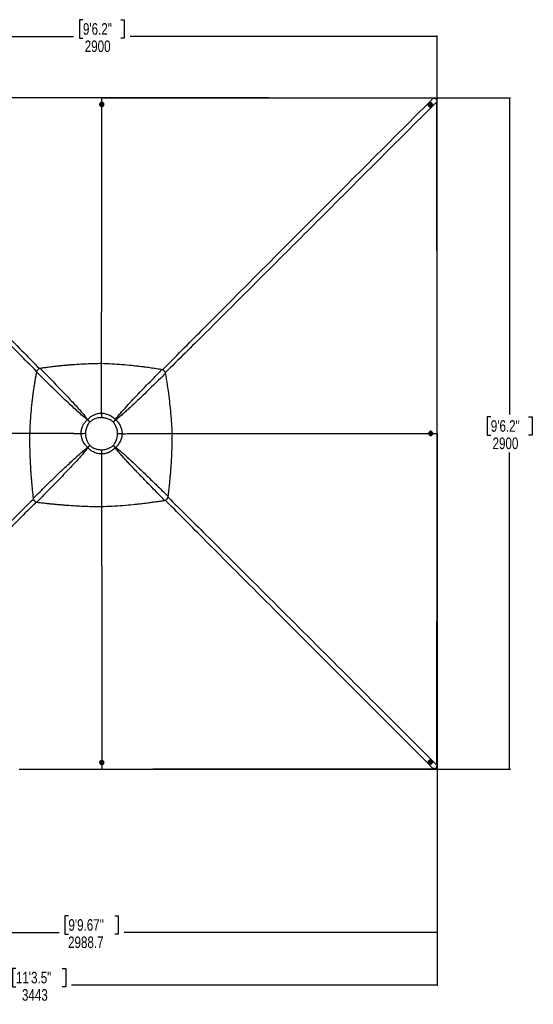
# Model space of a CAD drawing. Header units: millimetres. Extents: x 36407 to 443956, y 20230 to 409263.
# Tile 49 of 79: x 149903 to 260934, y 196572 to 409263. Entities that reach past the tile are written whole.
import ezdxf

# ---------------------------------------------------------------- set-up
doc = ezdxf.new("R2010")
doc.units = ezdxf.units.MM
doc.header["$LTSCALE"] = 50
doc.layers.add('COMPONENT_GEOMETRY', color=7, linetype='Continuous')
doc.styles.add('SLDTEXTSTYLE0', font='TXT', dxfattribs={"width": 0.75})
doc.dimstyles.new('SLDDIMSTYLE0', dxfattribs={"dimtxt": 2500, "dimasz": 165.1, "dimexe": 0, "dimexo": 0.0625, "dimgap": 625, "dimtad": 0, "dimtih": 1, "dimtoh": 1, "dimdec": 0, "dimrnd": 1e-09, "dimzin": 12, "dimdsep": 46, "dimtxsty": 'SLDTEXTSTYLE0', "dimsah": 1, "dimcen": 0.09, "dimadec": 0, "dimazin": 3, "dimtfac": 1, "dimtdec": 0, "dimtofl": 0, "dimtmove": 0, "dimatfit": 3, "dimfxl": 1, "dimfrac": 2, "dimtolj": 1, "dimtzin": 12, "dimarcsym": 0})
doc.dimstyles.new('SLDDIMSTYLE2', dxfattribs={"dimtxt": 2500, "dimasz": 165.1, "dimexe": 0, "dimexo": 0.0625, "dimgap": 625, "dimtad": 0, "dimtih": 1, "dimtoh": 1, "dimdec": 1, "dimrnd": 1e-09, "dimzin": 12, "dimdsep": 46, "dimtxsty": 'SLDTEXTSTYLE0', "dimsah": 1, "dimcen": 0.09, "dimadec": 0, "dimazin": 3, "dimtfac": 1, "dimtdec": 1, "dimtofl": 0, "dimtmove": 0, "dimatfit": 3, "dimfxl": 1, "dimfrac": 2, "dimtolj": 1, "dimtzin": 12, "dimarcsym": 0})

# ---------------------------------------------------------------- blocks, each defined once
blk = doc.blocks.new('_D')
at = {"layer": 'COMPONENT_GEOMETRY', "color": 7}
for p, q in [((167723, 392392), (255979, 392392)), ((255820, 392392), (255820, 324000)), ((251742, 323492), (250980, 323492)), ((250980, 323492), (250980, 319523)), ((259898, 323492), (260660, 323492)), ((260660, 323492), (260660, 319523)), ((250980, 319523), (251742, 319523)), ((260660, 319523), (259898, 319523)), ((255820, 247390), (255820, 315783)), ((167723, 247390), (255979, 247390))]:
    blk.add_line(p, q, dxfattribs=at)
for points in [[(255820, 392392), (255795, 392227), (255846, 392227)], [(255820, 247390), (255845, 247555), (255795, 247555)]]:
    blk.add_solid(points, dxfattribs=at)
at = {"layer": 'COMPONENT_GEOMETRY', "color": 7, "char_height": 2500, "attachment_point": 1, "style": 'SLDTEXTSTYLE0'}
for s, insert in [('9\'6.2"', (251742, 322746)), ('2900', (252126, 319005))]:
    blk.add_mtext(s, dxfattribs=dict(at, insert=insert))
blk = doc.blocks.new('_D_1')
at = {"layer": 'COMPONENT_GEOMETRY', "color": 7}
for p, q in [((163581, 409263), (162820, 409263)), ((162820, 409263), (162820, 405294)), ((171738, 409263), (172499, 409263)), ((172499, 409263), (172499, 405294)), ((95158, 319955), (95158, 405821)), ((95158, 405662), (161551, 405662)), ((162820, 405294), (163581, 405294)), ((172499, 405294), (171738, 405294)), ((240160, 405662), (173768, 405662)), ((240160, 319955), (240160, 405821))]:
    blk.add_line(p, q, dxfattribs=at)
for points in [[(95158, 405662), (95323, 405637), (95323, 405687)], [(240160, 405662), (239995, 405688), (239995, 405637)]]:
    blk.add_solid(points, dxfattribs=at)
at = {"layer": 'COMPONENT_GEOMETRY', "color": 7, "char_height": 2500, "attachment_point": 1, "style": 'SLDTEXTSTYLE0'}
for s, insert in [('9\'6.2"', (163581, 408517)), ('2900', (163965, 404776))]:
    blk.add_mtext(s, dxfattribs=dict(at, insert=insert))
blk = doc.blocks.new('_D_2')
at = {"layer": 'COMPONENT_GEOMETRY', "color": 7}
for p, q in [((240160, 319828), (240160, 200580)), ((68025, 220334), (68025, 200580)), ((149091, 204340), (148329, 204340)), ((148329, 204340), (148329, 200371)), ((159094, 204340), (159856, 204340)), ((159856, 204340), (159856, 200371)), ((68025, 200739), (147060, 200739)), ((148329, 200371), (149091, 200371)), ((159856, 200371), (159094, 200371)), ((240160, 200739), (161125, 200739))]:
    blk.add_line(p, q, dxfattribs=at)
for points in [[(68025, 200739), (68190, 200714), (68190, 200765)], [(240160, 200739), (239995, 200765), (239995, 200714)]]:
    blk.add_solid(points, dxfattribs=at)
at = {"layer": 'COMPONENT_GEOMETRY', "color": 7, "char_height": 2500, "attachment_point": 1, "style": 'SLDTEXTSTYLE0'}
for s, insert in [('11\'3.5"', (149091, 203594)), ('3443', (150398, 199853))]:
    blk.add_mtext(s, dxfattribs=dict(at, insert=insert))
blk = doc.blocks.new('_D_4')
at = {"layer": 'COMPONENT_GEOMETRY', "color": 7}
for p, q in [((240160, 319828), (240160, 211950)), ((90725, 238643), (90725, 211950)), ((160441, 215709), (159679, 215709)), ((159679, 215709), (159679, 211740)), ((170444, 215709), (171206, 215709)), ((171206, 215709), (171206, 211740)), ((90725, 212109), (158410, 212109)), ((159679, 211740), (160441, 211740)), ((171206, 211740), (170444, 211740)), ((240160, 212109), (172475, 212109))]:
    blk.add_line(p, q, dxfattribs=at)
for points in [[(90725, 212109), (90890, 212083), (90890, 212134)], [(240160, 212109), (239995, 212134), (239995, 212083)]]:
    blk.add_solid(points, dxfattribs=at)
at = {"layer": 'COMPONENT_GEOMETRY', "color": 7, "char_height": 2500, "attachment_point": 1, "style": 'SLDTEXTSTYLE0'}
for s, insert in [('9\'9.67"', (160441, 214963)), ('2988.7', (160363, 211223))]:
    blk.add_mtext(s, dxfattribs=dict(at, insert=insert))

msp = doc.modelspace()

# ---------------------------------------------------------------- linework, layer by layer
at = {"color": 7, "linetype": 'Continuous', "lineweight": 25}
for p, q in [((167658.97, 391402.95), (167659.67, 392392.2)), ((167659.46, 392392.2), (167659.67, 392392.2)), ((239310.07, 392308.26), (239542.67, 392305.14)), ((240073.21, 391774.57), (240076.34, 391542.12)), ((167188.56, 390976.38), (167188.66, 390943.74)), ((167421.03, 390984.55), (167421.06, 390977.12)), ((167572.07, 391038.11), (167621.38, 391103.67)), ((167609.08, 390966.05), (167572.07, 391038.11)), ((167581.42, 391019.91), (167596.82, 391040.4)), ((167596.82, 391040.4), (167621.48, 391073.18)), ((167695.39, 390959.56), (167609.08, 390966.05)), ((167621.38, 391103.67), (167707.69, 391097.17)), ((167621.48, 391073.18), (167621.38, 391103.67)), ((167621.48, 391073.18), (167664.63, 391069.93)), ((167664.63, 391069.93), (167707.79, 391066.68)), ((167744.7, 391025.12), (167695.39, 390959.56)), ((167707.69, 391097.17), (167744.7, 391025.12)), ((167707.79, 391066.68), (167707.69, 391097.17)), ((167707.79, 391066.68), (167726.29, 391030.66)), ((167726.29, 391030.66), (167735.45, 391012.82)), ((167896.06, 390978.62), (167896.03, 390986.05)), ((168128.66, 390946.72), (168128.56, 390979.36)), ((238329.1, 391225.69), (238311.16, 391207.75)), ((238497.4, 391065.18), (238493.5, 391061.29)), ((238606.59, 390908.18), (238633.37, 390987.34)), ((238662.84, 390842.35), (238606.59, 390908.18)), ((238628.57, 390973.16), (238658.89, 390978.03)), ((238633.37, 390987.34), (238716.4, 391000.7)), ((238658.89, 390978.03), (238700.42, 390984.72)), ((238745.87, 390855.71), (238662.84, 390842.35)), ((238700.42, 390984.72), (238716.4, 391000.7)), ((238700.42, 390984.72), (238728.54, 390951.81)), ((238716.4, 391000.7), (238772.67, 390934.9)), ((238728.54, 390951.81), (238756.67, 390918.9)), ((238743.28, 390879.32), (238734.69, 390853.92)), ((238756.67, 390918.9), (238743.28, 390879.32)), ((238772.67, 390934.9), (238745.87, 390855.71)), ((238756.67, 390918.9), (238772.67, 390934.9)), ((238829.38, 390725.41), (238833.27, 390729.3)), ((238975.84, 390543.07), (238993.78, 390561.01)), ((167612.5, 324262.03), (167612.51, 324262.4)), ((164602, 322880.48), (164571.45, 322849.69)), ((165079.13, 322357.85), (165082.11, 322360.77)), ((170131.69, 322358.05), (170140.09, 322349.77)), ((170690.48, 322829.55), (170603.77, 322916.33)), ((152041.86, 319849.3), (152041.49, 319850.06)), ((152041.63, 319849.17), (152041.86, 319849.3)), ((163211.81, 319834.8), (163211.7, 319834.79)), ((172029.1, 319836.24), (172029.18, 319836.23)), ((182902.39, 319849.04), (182902.64, 319849.19)), ((238711.83, 319420.57), (238744.47, 319420.47)), ((238747.45, 320360.46), (238714.81, 320360.57)), ((238727.65, 319853.21), (238734.14, 319939.53)), ((238793.2, 319803.98), (238727.65, 319853.21)), ((238734.14, 319939.53), (238806.2, 319976.61)), ((238745.21, 319652.97), (238752.64, 319652.94)), ((238754.14, 320127.94), (238746.71, 320127.96)), ((238798.75, 319822.62), (238780.73, 319813.35)), ((238788.19, 319967.35), (238808.49, 319952.1)), ((238865.26, 319841.06), (238793.2, 319803.98)), ((238834.77, 319841.16), (238798.75, 319822.62)), ((238806.2, 319976.61), (238871.75, 319927.38)), ((238808.49, 319952.1), (238841.27, 319927.48)), ((238838.02, 319884.32), (238834.77, 319841.16)), ((238834.77, 319841.16), (238865.26, 319841.06)), ((238841.27, 319927.48), (238838.02, 319884.32)), ((238841.27, 319927.48), (238871.75, 319927.38)), ((238871.75, 319927.38), (238865.26, 319841.06)), ((239171.04, 319890.89), (240160.49, 319891.58)), ((240160.49, 319891.36), (240160.49, 319891.58)), ((170147.24, 317308.57), (170138.06, 317299.36)), ((167614.07, 315444.8), (167614.07, 315445.17)), ((170583.36, 316771.12), (170679.6, 316866.18)), ((238610.59, 248887.78), (238676.39, 248944.04)), ((238623.94, 248804.8), (238610.59, 248887.78)), ((238676.39, 248944.04), (238755.56, 248917.32)), ((238752.93, 248850.53), (238720.02, 248822.39)), ((238741.41, 248922.1), (238746.26, 248892.02)), ((238746.26, 248892.02), (238752.93, 248850.53)), ((238752.93, 248850.53), (238768.92, 248834.34)), ((238755.56, 248917.32), (238768.92, 248834.34)), ((238834.44, 249052.53), (238830.55, 249056.47)), ((238995.97, 249219.85), (238978.04, 249238.02)), ((167188.79, 248836.92), (167188.69, 248804.67)), ((167421.19, 248803.94), (167421.16, 248796.46)), ((167572.2, 248755.6), (167621.43, 248821.08)), ((167609.28, 248683.62), (167572.2, 248755.6)), ((167590.84, 248750.29), (167581.63, 248768.15)), ((167609.38, 248714.3), (167590.84, 248750.29)), ((167609.38, 248714.3), (167609.28, 248683.62)), ((167695.6, 248677.14), (167609.28, 248683.62)), ((167652.54, 248711.06), (167609.38, 248714.3)), ((167621.43, 248821.08), (167707.75, 248814.59)), ((167695.7, 248707.82), (167652.54, 248711.06)), ((167658.92, 248378.6), (167659.55, 247389.99)), ((167744.83, 248742.62), (167695.6, 248677.14)), ((167695.7, 248707.82), (167695.6, 248677.14)), ((167720.32, 248740.55), (167695.7, 248707.82)), ((167707.75, 248814.59), (167744.83, 248742.62)), ((167735.49, 248760.75), (167720.32, 248740.55)), ((167896.16, 248794.97), (167896.19, 248802.44)), ((168128.68, 248801.71), (168128.79, 248834.56)), ((238309.23, 248577.48), (238327.16, 248559.33)), ((238492.58, 248722.71), (238496.48, 248718.76)), ((238647.53, 248807.62), (238622.11, 248816.2)), ((238703.11, 248778.08), (238623.94, 248804.8)), ((238687.12, 248794.26), (238647.53, 248807.62)), ((238720.02, 248822.39), (238687.12, 248794.26)), ((238687.12, 248794.26), (238703.11, 248778.08)), ((238768.92, 248834.34), (238703.11, 248778.08)), ((239543.19, 247479.16), (239312.36, 247476.05)), ((240077.02, 248241.05), (240073.93, 248009.87))]:
    msp.add_line(p, q, dxfattribs=at)
at = {"color": 7, "linetype": 'Continuous', "lineweight": 25, "flags": 128}
for points in [[(168111.91, 391092.2), (168079.01, 391171.41), (168029.96, 391243.17), (167966.63, 391304.73), (167891.47, 391353.75), (167807.34, 391388.3), (167717.51, 391407.1), (167625.41, 391409.39), (167534.58, 391395.1), (167448.51, 391364.78), (167370.53, 391319.59), (167303.61, 391261.27), (167250.33, 391192.06), (167212.73, 391114.61), (167192.27, 391031.91), (167189.72, 390947.13), (167205.21, 390863.54), (167238.1, 390784.34), (167287.15, 390712.57), (167350.49, 390651.01), (167425.65, 390602), (167509.77, 390567.44), (167599.6, 390548.65), (167691.7, 390546.35), (167782.53, 390560.64), (167868.6, 390590.96), (167946.58, 390636.15), (168013.51, 390694.47), (168066.79, 390763.68), (168104.38, 390841.13), (168124.84, 390923.83), (168127.38, 391008.6), (168111.91, 391092.2)], [(239310.07, 392308.26), (237284.14, 392310.54), (235182.92, 392312.91), (233081.7, 392315.28), (230980.48, 392317.66), (228879.26, 392320.03), (226778.05, 392322.43), (224676.83, 392324.82), (222575.61, 392327.21), (220474.39, 392329.62), (218373.18, 392332.02), (216271.96, 392334.44), (214170.75, 392336.86), (209968.3, 392341.72), (207867.09, 392344.16), (205765.87, 392346.61), (203664.66, 392349.06), (203139.35, 392349.67), (201629.1, 392351.44), (200118.85, 392353.21), (198608.6, 392354.98), (195588.11, 392358.55), (194077.85, 392360.34), (191057.35, 392363.92), (189547.11, 392365.72), (186526.61, 392369.32), (185016.36, 392371.13), (181995.86, 392374.76), (178975.37, 392378.41), (167659.67, 392392.2)], [(239059.56, 390645.64), (239096.88, 390726.03), (239117.46, 390812.84), (239120.52, 390902.74), (239105.93, 390992.29), (239074.26, 391078.03), (239026.73, 391156.68), (238965.16, 391225.2), (238891.92, 391280.98), (238809.83, 391321.87), (238722.03, 391346.28), (238631.89, 391353.27), (238542.89, 391342.6), (238458.47, 391314.68), (238381.82, 391270.54), (238315.93, 391211.92), (238263.32, 391141.06), (238226, 391060.67), (238205.42, 390973.86), (238202.36, 390883.95), (238216.95, 390794.41), (238248.62, 390708.66), (238296.15, 390630.01), (238357.72, 390561.49), (238430.96, 390505.72), (238513.05, 390464.83), (238600.87, 390440.44), (238690.99, 390433.43), (238779.99, 390444.1), (238864.41, 390472.02), (238941.06, 390516.15), (239006.95, 390574.78), (239059.56, 390645.64)], [(240160.49, 319891.58), (240159.84, 320416.89), (240157.26, 322518.09), (240154.68, 324619.29), (240152.11, 326720.5), (240147, 330922.92), (240144.45, 333024.13), (240141.91, 335125.33), (240139.38, 337226.54), (240136.85, 339327.74), (240134.34, 341428.95), (240131.82, 343530.16), (240129.32, 345631.37), (240126.83, 347732.57), (240124.35, 349833.78), (240121.87, 351934.99), (240119.4, 354036.2), (240116.93, 356137.41), (240114.47, 358238.62), (240112.02, 360339.83), (240109.58, 362441.03), (240107.13, 364542.24), (240104.7, 366643.45), (240099.87, 370845.87), (240097.45, 372947.08), (240095.04, 375048.29), (240092.65, 377149.5), (240090.25, 379250.71), (240087.86, 381351.91), (240085.48, 383453.13), (240083.09, 385554.33), (240080.72, 387655.55), (240078.52, 389598.83), (240076.34, 391542.12)], [(167188.67, 390942.18), (167189.83, 390912.93), (167205.31, 390829.34), (167238.21, 390750.14), (167287.26, 390678.37), (167350.59, 390616.81), (167425.76, 390567.8), (167509.88, 390533.24), (167599.71, 390514.45), (167691.81, 390512.15), (167782.64, 390526.44), (167868.7, 390556.76), (167946.69, 390601.95), (168013.62, 390660.27), (168066.9, 390729.49), (168104.49, 390806.93), (168124.95, 390889.63), (168128.67, 390945.16)], [(167678.01, 391203.17), (167613.43, 391199.9), (167552.19, 391180.72), (167498.84, 391147.03), (167457.34, 391101.36), (167430.75, 391047.07), (167421.06, 390988.2), (167428.98, 390929.11), (167453.93, 390874.21), (167494.05, 390827.53), (167546.37, 390792.55), (167607.01, 390771.87), (167671.47, 390767.02), (167734.97, 390778.35), (167792.8, 390805.04), (167840.68, 390845.09), (167875.04, 390895.54), (167893.35, 390952.65), (167894.25, 391012.19), (167877.65, 391069.72), (167844.82, 391121), (167798.16, 391162.2), (167741.15, 391190.29), (167678.01, 391203.17)], [(167668.12, 391140.55), (167622.09, 391135.67), (167581.58, 391114.94), (167552.77, 391081.53), (167540.04, 391040.52), (167545.32, 390998.15), (167567.82, 390960.88), (167604.1, 390934.38), (167648.65, 390922.67), (167694.68, 390927.55), (167735.18, 390948.28), (167764, 390981.69), (167776.73, 391022.7), (167771.45, 391065.07), (167748.96, 391102.35), (167712.68, 391128.85), (167668.12, 391140.55)], [(167619.46, 334966.46), (167635.12, 357303.84), (167658.17, 390252), (167658.35, 390515.66)], [(238839.21, 391043.75), (238791.13, 391087), (238733.73, 391116.19), (238671.25, 391129.13), (238608.34, 391124.88), (238549.66, 391103.75), (238499.55, 391067.31), (238461.73, 391018.24), (238439.02, 390960.2), (238433.08, 390897.48), (238444.38, 390834.76), (238472.06, 390776.67), (238514.09, 390727.53), (238567.32, 390690.96), (238627.82, 390669.7), (238691.11, 390665.32), (238752.48, 390678.13), (238807.38, 390707.18), (238851.77, 390750.36), (238882.32, 390804.41), (238896.77, 390865.35), (238894.06, 390928.65), (238874.39, 390989.62), (238839.21, 391043.75)], [(238776.57, 390994.79), (238740.43, 391023.75), (238696.55, 391037.14), (238651.63, 391032.94), (238612.48, 391011.77), (238585.08, 390976.86), (238573.6, 390933.54), (238579.78, 390888.39), (238602.69, 390848.28), (238638.83, 390819.33), (238682.69, 390805.92), (238727.63, 390810.13), (238766.76, 390831.29), (238794.16, 390866.2), (238805.64, 390909.51), (238799.46, 390954.67), (238776.57, 390994.79)], [(165079.13, 322357.85), (165014.61, 322420.12), (164950.2, 322482.35), (164886.01, 322544.44), (164822.11, 322606.3), (164758.62, 322667.85), (164695.62, 322728.99), (164633.19, 322789.63), (164571.45, 322849.69)], [(164602, 322880.48), (164660.39, 322817.03), (164719.42, 322752.96), (164779, 322688.36), (164839.04, 322623.33), (164899.47, 322557.96), (164960.18, 322492.35), (165021.09, 322426.58), (165082.11, 322360.77)], [(170131.69, 322358.05), (170191.59, 322428.83), (170251.42, 322499.53), (170311.09, 322570.07), (170370.51, 322640.32), (170429.57, 322710.18), (170488.2, 322779.54), (170546.3, 322848.29), (170603.77, 322916.33)], [(170690.48, 322829.55), (170623.48, 322771.06), (170555.75, 322711.96), (170487.4, 322652.33), (170418.54, 322592.29), (170349.27, 322531.92), (170279.71, 322471.32), (170209.94, 322410.57), (170140.09, 322349.77)], [(182902.51, 319851.41), (183703.27, 319851.97), (205074.22, 319866.88), (238023.08, 319890.07), (238287.2, 319890.26)], [(238860.29, 319437.24), (238939.5, 319470.23), (239011.26, 319519.36), (239072.83, 319582.76), (239121.84, 319657.99), (239156.4, 319742.15), (239175.18, 319832), (239177.49, 319924.11), (239163.2, 320014.92), (239132.87, 320100.94), (239087.68, 320178.89), (239029.36, 320245.74), (238960.14, 320298.94), (238882.7, 320336.45), (238800, 320356.82), (238715.23, 320359.26), (238631.63, 320343.69), (238552.43, 320310.7), (238480.67, 320261.57), (238419.1, 320198.16), (238370.09, 320122.94), (238335.52, 320038.78), (238316.74, 319948.93), (238314.44, 319856.82), (238328.73, 319766.01), (238359.05, 319679.98), (238404.24, 319602.04), (238462.56, 319535.19), (238531.78, 319481.99), (238609.22, 319444.48), (238691.92, 319424.11), (238776.7, 319421.67), (238860.29, 319437.24)], [(238971.27, 319871.21), (238967.99, 319935.8), (238948.81, 319997.01), (238915.12, 320050.32), (238869.45, 320091.78), (238815.16, 320118.3), (238756.29, 320127.93), (238697.21, 320119.93), (238642.3, 320094.93), (238595.62, 320054.75), (238560.64, 320002.39), (238539.96, 319941.72), (238535.11, 319877.26), (238546.45, 319813.77), (238573.13, 319755.96), (238613.19, 319708.13), (238663.64, 319673.83), (238720.74, 319655.59), (238780.27, 319654.76), (238837.81, 319671.42), (238889.09, 319704.32), (238930.29, 319751.01), (238958.38, 319808.06), (238971.27, 319871.21)], [(238908.64, 319880.68), (238903.76, 319926.71), (238883.04, 319967.19), (238849.63, 319995.97), (238808.61, 320008.66), (238766.24, 320003.32), (238728.97, 319980.79), (238702.46, 319944.47), (238690.76, 319899.91), (238695.65, 319853.89), (238716.37, 319813.4), (238749.79, 319784.63), (238790.8, 319771.94), (238833.16, 319777.27), (238870.44, 319799.8), (238896.94, 319836.12), (238908.64, 319880.68)], [(240077.02, 248241.05), (240077.61, 248766.34), (240079.97, 250867.51), (240082.33, 252968.68), (240084.69, 255069.85), (240087.05, 257171.02), (240089.43, 259272.19), (240091.81, 261373.36), (240094.19, 263474.53), (240096.58, 265575.7), (240098.97, 267676.87), (240101.37, 269778.04), (240103.77, 271879.21), (240106.18, 273980.38), (240108.6, 276081.55), (240111.02, 278182.72), (240113.45, 280283.89), (240115.88, 282385.05), (240120.77, 286587.4), (240123.22, 288688.56), (240125.68, 290789.73), (240128.15, 292890.9), (240130.63, 294992.07), (240133.11, 297093.24), (240135.6, 299194.4), (240138.1, 301295.57), (240140.6, 303396.74), (240143.1, 305497.9), (240145.62, 307599.07), (240148.15, 309700.24), (240150.68, 311801.41), (240153.21, 313902.57), (240155.76, 316003.73), (240160.49, 319891.36)], [(164572.08, 316860.11), (164632.29, 316914.34), (164693.08, 316969.11), (164754.37, 317024.36), (164816.08, 317080), (164878.14, 317135.98), (164940.46, 317192.21), (165002.96, 317248.63), (165065.55, 317305.16)], [(165071.91, 317298.95), (165016.83, 317234.98), (164961.83, 317171.12), (164907, 317107.47), (164852.4, 317044.11), (164798.11, 316981.11), (164744.19, 316918.57), (164690.72, 316856.56), (164637.75, 316795.16)], [(170583.36, 316771.12), (170528.99, 316835.38), (170474.09, 316900.33), (170418.75, 316965.87), (170363.03, 317031.92), (170307.03, 317098.39), (170250.81, 317165.18), (170194.46, 317232.2), (170138.06, 317299.36)], [(170147.24, 317308.57), (170214.69, 317252.3), (170282.08, 317196.15), (170349.29, 317140.2), (170416.24, 317084.53), (170482.85, 317029.22), (170549.01, 316974.34), (170614.62, 316919.97), (170679.6, 316866.18)], [(167623.36, 304092.51), (167625.99, 299953.1), (167637.16, 282430.06), (167650.79, 261085.58), (167658.35, 249261.68)], [(167205.46, 248688.99), (167238.45, 248609.87), (167287.59, 248538.19), (167350.98, 248476.7), (167426.21, 248427.74), (167510.37, 248393.22), (167600.23, 248374.45), (167692.33, 248372.16), (167783.14, 248386.43), (167869.17, 248416.72), (167947.1, 248461.86), (168013.96, 248520.12), (168067.16, 248589.25), (168104.67, 248666.61), (168125.03, 248749.21), (168127.48, 248833.89), (168111.91, 248917.39), (168078.92, 248996.5), (168029.78, 249068.18), (167966.39, 249129.68), (167891.16, 249178.63), (167807, 249213.16), (167717.15, 249231.92), (167625.04, 249234.21), (167534.23, 249219.94), (167448.2, 249189.66), (167370.27, 249144.52), (167303.41, 249086.26), (167250.21, 249017.13), (167212.7, 248939.77), (167192.34, 248857.16), (167189.89, 248772.49), (167205.46, 248688.99)], [(167639.43, 248578.08), (167704.01, 248581.35), (167765.23, 248600.52), (167818.54, 248634.17), (167859.99, 248679.79), (167886.52, 248734.01), (167896.14, 248792.82), (167888.15, 248851.83), (167863.14, 248906.68), (167822.97, 248953.3), (167770.61, 248988.24), (167709.94, 249008.9), (167645.48, 249013.74), (167581.99, 249002.42), (167524.19, 248975.76), (167476.36, 248935.76), (167442.05, 248885.36), (167423.8, 248828.32), (167422.98, 248768.86), (167439.63, 248711.39), (167472.53, 248660.17), (167519.24, 248619.02), (167576.28, 248590.95), (167639.43, 248578.08)], [(167648.9, 248640.29), (167694.93, 248645.17), (167735.41, 248665.87), (167764.19, 248699.25), (167776.88, 248740.21), (167771.54, 248782.53), (167749, 248819.76), (167712.7, 248846.23), (167668.13, 248857.93), (167622.1, 248853.04), (167581.62, 248832.34), (167552.84, 248798.97), (167540.15, 248758), (167545.49, 248715.68), (167568.02, 248678.46), (167604.34, 248651.98), (167648.9, 248640.29)], [(238413.85, 248491.56), (238494.23, 248454.31), (238581.06, 248433.8), (238670.96, 248430.79), (238760.51, 248445.42), (238846.25, 248477.12), (238924.9, 248524.67), (238993.43, 248586.24), (239049.2, 248659.48), (239090.08, 248741.55), (239114.49, 248829.31), (239121.49, 248919.39), (239110.83, 249008.33), (239082.89, 249092.7), (239038.76, 249169.27), (238980.15, 249235.08), (238909.28, 249287.62), (238828.9, 249324.87), (238742.08, 249345.39), (238652.18, 249348.39), (238562.63, 249333.77), (238476.89, 249302.07), (238398.24, 249254.52), (238329.71, 249192.95), (238273.94, 249119.72), (238233.06, 249037.64), (238208.65, 248949.88), (238201.64, 248859.79), (238212.31, 248770.86), (238240.25, 248686.48), (238284.38, 248609.92), (238343, 248544.1), (238413.85, 248491.56)], [(238811.97, 248711.95), (238855.23, 248760.03), (238884.41, 248817.42), (238897.36, 248879.86), (238893.1, 248942.74), (238871.97, 249001.38), (238835.51, 249051.44), (238786.46, 249089.21), (238728.42, 249111.87), (238665.71, 249117.76), (238602.98, 249106.44), (238544.89, 249078.74), (238495.74, 249036.72), (238459.19, 248983.49), (238437.92, 248923.01), (238433.53, 248859.76), (238446.35, 248798.43), (238475.41, 248743.57), (238518.57, 248699.25), (238572.63, 248668.74), (238633.56, 248654.33), (238696.87, 248657.07), (238757.85, 248676.77), (238811.97, 248711.95)], [(238763.01, 248774.22), (238791.97, 248810.35), (238805.35, 248854.2), (238801.15, 248899.1), (238779.99, 248938.21), (238745.08, 248965.56), (238701.77, 248977.02), (238656.6, 248970.82), (238616.49, 248947.9), (238587.54, 248911.77), (238574.15, 248867.91), (238578.34, 248823.01), (238599.51, 248783.91), (238634.42, 248756.54), (238677.74, 248745.09), (238722.89, 248751.3), (238763.01, 248774.22)], [(149800.74, 247399.68), (151942.36, 247398.54), (154083.99, 247397.4), (156225.61, 247396.25), (158367.23, 247395.1), (160508.86, 247393.93), (162650.48, 247392.76), (164792.11, 247391.58), (167658.87, 247390)], [(167659.55, 247389.99), (168184.84, 247390.65), (170286.02, 247393.28), (172387.21, 247395.91), (174488.39, 247398.52), (178690.75, 247403.73), (180791.93, 247406.33), (182893.11, 247408.92), (184994.3, 247411.5), (187095.48, 247414.08), (189196.67, 247416.64), (191297.85, 247419.2), (193399.03, 247421.76), (195500.21, 247424.3), (197601.39, 247426.85), (199702.58, 247429.38), (201803.76, 247431.9), (203904.95, 247434.43), (206006.13, 247436.94), (208107.32, 247439.45), (210208.5, 247441.96), (212309.69, 247444.45), (214410.86, 247446.94), (218613.24, 247451.9), (220714.42, 247454.38), (222815.61, 247456.85), (224916.79, 247459.31), (227017.97, 247461.77), (229119.16, 247464.22), (231220.34, 247466.67), (233321.53, 247469.11), (235422.72, 247471.56), (237367.53, 247473.81), (239312.36, 247476.05)]]:
    msp.add_lwpolyline(points, dxfattribs=at)
at = {"color": 8, "linetype": 'Continuous', "lineweight": 25, "flags": 128}
msp.add_lwpolyline([(152042.05, 319850.89), (145690.78, 319855.35), (129220.04, 319867.1), (108631.6, 319881.88), (97033.32, 319890.22)], dxfattribs=at)
at = {"color": 7, "linetype": 'Continuous', "lineweight": 25}
for centre, radius, start, end in [((167658.51, 390993.39), 238, 183.9189415, 356.4430325), ((167649.27, 391000.61), 65.83, 142.8129473, 168.6949674), ((167657.93, 390992.69), 77.53, 85.0437264, 142.0239642), ((167660.23, 390994.98), 75.08, 28.3707146, 86.6423119), ((167668.25, 391000.81), 65.27, 7.6329372, 27.2139952), ((238654.52, 390886.43), 470.26, 136.8996592, 313.1003408), ((238667.24, 390899.15), 237.64, 136.9796651, 313.0203349), ((238669.84, 390909.01), 69.88, 99.0157323, 129.9270257), ((238670.29, 390902.68), 76.21, 40.1404079, 98.5987558), ((238677.75, 390901.37), 69.14, 315.2015454, 341.3968582), ((238671.97, 390902.57), 75, 341.9417971, 41.0375577), ((238761.47, 319890.42), 238, 93.5553033, 266.0827228), ((238768.87, 319880.46), 65.1, 277.4513841, 297.3246324), ((238768.71, 319899.54), 65.92, 52.8777499, 78.437196), ((238762.97, 319888.74), 75.18, 298.4162595, 356.6251481), ((238760.86, 319891.03), 77.45, 355.0304808, 52.0494791), ((167658.64, 248787.46), 238.02, 3.6081555, 176.0308905), ((238654.73, 248896.51), 470.27, 46.5677642, 222.7187), ((238667.41, 248883.67), 237.64, 46.647208, 222.636694), ((238670.91, 248880.65), 76.2, 310.1315241, 8.5801283), ((238677.16, 248880.99), 69.97, 9.0639868, 39.5851998), ((167648.21, 248780.02), 64.61, 187.5705225, 207.3901504), ((167656.94, 248786.11), 75.18, 208.4544087, 266.6498141), ((167659.26, 248788.23), 77.46, 265.0217743, 322.0154805), ((167667.54, 248780.46), 66.16, 322.906861, 348.2052295), ((238669.63, 248873.28), 69.28, 225.2164535, 251.3991712), ((238670.74, 248879.01), 75.06, 251.9891712, 311.0403865)]:
    msp.add_arc(centre, radius, start, end, dxfattribs=at)
at = {"color": 8, "linetype": 'Continuous', "lineweight": 25}
for points, knots in [([(153572.43, 333299.76), (152261.83, 334596.74), (149584.9, 337245.85), (144388.58, 342417.33), (137978.45, 348808.15), (122846.59, 363924.58), (108627.54, 378150.37), (96907.12, 389879.27), (95267.38, 391520.22), (95244.43, 391543.19)], [0, 0, 0, 0, 0.067148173, 0.137152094, 0.266888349, 0.396624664, 0.915584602, 0.998818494, 1, 1, 1, 1]), ([(96010.21, 392308.65), (96033.15, 392285.67), (104217.81, 384084.96), (115930.39, 372348.48), (130130.69, 358105.91), (138687.41, 349517.37), (145072.8, 343095.52), (150242.74, 337886.85), (152893.68, 335200.9), (154191.13, 333886.32)], [0, 0, 0, 0, 0.001181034, 0.421495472, 0.603204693, 0.732904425, 0.862604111, 0.932754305, 1, 1, 1, 1]), ([(180783.62, 333619.08), (182184.22, 335035.92), (185040.94, 337925.74), (192807.91, 345737.22), (208998.49, 361973.96), (225632.19, 378621.05), (237374.91, 390371.88), (239287.11, 392285.29), (239310.07, 392308.26)], [0, 0, 0, 0, 0.072153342, 0.147166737, 0.398807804, 0.902104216, 0.998824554, 1, 1, 1, 1]), ([(240076.34, 391542.12), (240053.37, 391519.16), (231861.55, 383331.4), (220110.99, 371588.34), (203459.71, 354960.81), (193509.49, 345037.99), (185700.41, 337272.4), (182812.69, 334417.4), (181396.66, 333017.41)], [0, 0, 0, 0, 0.001175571, 0.419192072, 0.601251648, 0.852917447, 0.927876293, 1, 1, 1, 1]), ([(130443.18, 283405.15), (135376.33, 288329.21), (142838.88, 295778), (150324.2, 303196.29), (152861.32, 305710.69)], [0, 0, 0, 0, 0.661055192, 1, 1, 1, 1]), ([(153475.98, 305084.92), (150963.43, 302549.81), (143546.71, 295066.5), (136099.42, 287606.21), (131175.03, 282673.22)], [0, 0, 0, 0, 0.33876827, 1, 1, 1, 1]), ([(239312.36, 247476.05), (239289.38, 247499.01), (231106.27, 255676.11), (219363.35, 267410.76), (202748.25, 284028.32), (192925.7, 293864.62), (185358.55, 301464.34), (182688.2, 304159.68), (181381.17, 305478.94)], [0, 0, 0, 0, 0.001188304, 0.42328357, 0.607436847, 0.861075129, 0.932001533, 1, 1, 1, 1]), ([(181980.27, 306110.6), (183303.61, 304802.98), (186008.03, 302130.69), (193623.26, 294568.18), (209731.93, 278524.52), (226366.66, 261924.88), (238116.81, 250197.42), (240054.04, 248263.99), (240077.02, 248241.05)], [0, 0, 0, 0, 0.068101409, 0.139174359, 0.392739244, 0.899883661, 0.998812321, 1, 1, 1, 1])]:
    msp.add_open_spline(points, degree=3, knots=knots, dxfattribs=at)
at = {"color": 7, "linetype": 'Continuous', "lineweight": 25}
for points, knots in [([(167659.46, 392392.2), (167484.36, 392391.99), (166608.87, 392390.91), (165032.97, 392388.99), (162931.78, 392386.4), (160130.19, 392383), (157328.6, 392379.6), (154527.01, 392376.22), (152425.82, 392373.69), (150324.63, 392371.17), (148223.44, 392368.66), (146122.24, 392366.17), (144021.05, 392363.66), (141919.86, 392361.19), (139818.66, 392358.7), (137717.47, 392356.24), (135616.28, 392353.77), (133515.08, 392351.32), (131413.89, 392348.87), (129312.69, 392346.43), (127211.5, 392344.01), (125110.31, 392341.57), (123009.11, 392339.17), (120207.52, 392335.94), (117405.92, 392332.75), (114604.33, 392329.56), (112503.14, 392327.17), (110401.94, 392324.81), (108300.74, 392322.41), (106199.55, 392320.07), (104098.35, 392317.69), (101997.15, 392315.34), (99948.73, 392313.05), (97953.08, 392310.83), (96657.84, 392309.37), (96010.21, 392308.65)], [0, 0, 0, 0, 0.007331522, 0.036657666, 0.065983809, 0.095309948, 0.1539621, 0.18328829, 0.212614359, 0.241940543, 0.271266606, 0.300592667, 0.329918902, 0.359244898, 0.388571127, 0.417897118, 0.447223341, 0.476549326, 0.505875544, 0.535201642, 0.564527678, 0.593853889, 0.62317992, 0.652506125, 0.711158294, 0.740484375, 0.769810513, 0.799136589, 0.828462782, 0.857788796, 0.887114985, 0.916441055, 0.945767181, 0.97288365, 1, 1, 1, 1]), ([(240073.21, 391774.57), (240070.78, 391807.76), (240065.91, 391874.14), (240037.97, 391970.12), (239994.06, 392059.01), (239919.22, 392158.46), (239798.75, 392249.53), (239658.74, 392297.14), (239572.23, 392303.11), (239542.67, 392305.14)], [0, 0, 0, 0, 0.1201165, 0.240167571, 0.358324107, 0.476432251, 0.686780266, 0.89299076, 1, 1, 1, 1]), ([(154324.56, 333927.89), (154278.06, 333914.6), (154187.19, 333888.61), (154055.14, 333830.19), (153931.07, 333756.31), (153816.58, 333663.46), (153716.74, 333554.63), (153635.19, 333433.53), (153569.74, 333303.11), (153539.93, 333212.15), (153524.7, 333165.67)], [0, 0, 0, 0, 0.124953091, 0.244189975, 0.372160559, 0.497155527, 0.623857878, 0.752505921, 0.873552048, 1, 1, 1, 1]), ([(167618.88, 334966.74), (167087.05, 334959.82), (166006.42, 334945.77), (164361.98, 334889.81), (162671.91, 334803.79), (161490.19, 334721.31), (160829.92, 334668.63), (160702.71, 334658.3), (160571.03, 334647.43), (160434.57, 334635.98), (160293.37, 334623.9), (160147.41, 334611.2), (159902.29, 334589.48), (159547.84, 334556.96), (159123.74, 334516), (158720.07, 334475.25), (158342.75, 334435.72), (157945.73, 334392.54), (157529.17, 334345.53), (157043.8, 334288.68), (156516.54, 334224.23), (155971.7, 334154.65), (155482.53, 334089.85), (155048.32, 334030.56), (154668.41, 333977.35), (154433.23, 333943.52), (154324.56, 333927.89)], [0, 0, 0, 0, 0.119561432, 0.242935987, 0.369851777, 0.499959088, 0.509209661, 0.518749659, 0.528650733, 0.538911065, 0.549531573, 0.560509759, 0.571845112, 0.604849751, 0.640524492, 0.667623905, 0.696055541, 0.725807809, 0.757398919, 0.790290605, 0.835663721, 0.876805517, 0.913764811, 0.946588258, 0.975319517, 1, 1, 1, 1]), ([(154324.56, 333927.89), (155087.49, 333150), (156613.33, 331594.2), (158888.04, 329249.03), (160713.88, 327326.74), (162098.32, 325834.1), (163050.39, 324775.41), (163822.8, 323873.68), (164333.67, 323235.48), (164539.6, 322963.03), (164602, 322880.48)], [0, 0, 0, 0, 0.216350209, 0.432699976, 0.649040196, 0.743328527, 0.837613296, 0.932285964, 0.979483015, 1, 1, 1, 1]), ([(167612.51, 324262.4), (167612.72, 324822.56), (167613.48, 326819.28), (167615.85, 330387.4), (167617.84, 333395.35), (167618.88, 334966.74)], [0, 0, 0, 0, 0.156989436, 0.559602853, 1, 1, 1, 1]), ([(180648.93, 333663.87), (180268.36, 333725.61), (179497.05, 333850.75), (178322.37, 334024.9), (177367.04, 334155.84), (176640.77, 334248.97), (176152.98, 334309.08), (175660.35, 334367.32), (175162.95, 334423.56), (174660.89, 334477.73), (173609.35, 334585.66), (171998.07, 334728.21), (169818.73, 334876.17), (168354.77, 334936.54), (167618.97, 334966.88)], [0, 0, 0, 0, 0.088262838, 0.178889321, 0.271856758, 0.309011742, 0.346518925, 0.384374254, 0.422575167, 0.461117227, 0.499979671, 0.664574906, 0.831411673, 1, 1, 1, 1]), ([(153524.7, 333165.67), (153469.58, 332865.91), (153358.42, 332261.35), (153201.24, 331345.17), (153050.28, 330412.89), (152907.21, 329464.81), (152772.53, 328501.52), (152647.04, 327523.69), (152484.44, 326131.65), (152307.75, 324321.3), (152142.42, 322092.09), (152075.18, 320598.43), (152041.49, 319850.06)], [0, 0, 0, 0, 0.068185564, 0.137513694, 0.207950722, 0.279463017, 0.352008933, 0.42554178, 0.500004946, 0.665533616, 0.832421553, 1, 1, 1, 1]), ([(164571.45, 322849.69), (164489.22, 322912.19), (164217.75, 323118.56), (163581.57, 323630.69), (162682.16, 324405), (161625.7, 325359.19), (160133.5, 326748.55), (158209.9, 328581.98), (155861.64, 330866.88), (154303.68, 332399.41), (153524.7, 333165.67)], [0, 0, 0, 0, 0.020458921, 0.067546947, 0.162034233, 0.256153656, 0.350276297, 0.566844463, 0.783422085, 1, 1, 1, 1]), ([(170603.77, 322916.33), (170632.8, 322954.16), (170868.94, 323261.88), (171327.64, 323826.14), (172221.22, 324860.36), (173375.22, 326130.43), (175280.88, 328149.84), (177703.18, 330663.09), (179667.01, 332663.6), (180648.93, 333663.87)], [0, 0, 0, 0, 0.009708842, 0.078971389, 0.148244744, 0.288661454, 0.429089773, 0.714542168, 1, 1, 1, 1]), ([(181443.32, 332883.69), (180441.45, 331901.01), (178938.62, 330426.96), (176924.31, 328474.45), (175414.82, 327027.54), (174152.71, 325839.2), (173139.31, 324907.68), (172355.69, 324207.02), (171547.21, 323505.5), (170976.14, 323054.94), (170690.48, 322829.55)], [0, 0, 0, 0, 0.285602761, 0.428411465, 0.571220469, 0.711530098, 0.781704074, 0.851877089, 0.925905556, 1, 1, 1, 1]), ([(181443.32, 332883.69), (181428.35, 332930.23), (181399.04, 333021.33), (181334.94, 333152.43), (181255.2, 333274.69), (181157.06, 333385.92), (181043.75, 333482), (180919.74, 333559.57), (180787.32, 333621.51), (180695.74, 333649.54), (180648.93, 333663.87)], [0, 0, 0, 0, 0.12559236, 0.245859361, 0.373810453, 0.499564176, 0.62551255, 0.754030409, 0.874267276, 1, 1, 1, 1]), ([(182902.64, 319849.19), (182865.21, 320582.34), (182790.56, 322044.45), (182620.48, 324225.4), (182439.36, 326048.13), (182266.98, 327512.95), (182122.77, 328622.99), (181967.74, 329715.27), (181802.43, 330788.89), (181628.83, 331843.38), (181504.8, 332538.91), (181443.32, 332883.69)], [0, 0, 0, 0, 0.16777457, 0.334595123, 0.499921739, 0.58638581, 0.671687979, 0.755754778, 0.83852704, 0.919956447, 1, 1, 1, 1]), ([(164602, 322880.48), (164675.72, 322961.09), (164842.24, 323143.18), (165131.71, 323397.47), (165466.12, 323640.13), (165818.97, 323844.52), (166185.92, 324008.7), (166562.25, 324133.49), (166928.86, 324213.68), (167280.09, 324257.81), (167501.7, 324260.63), (167612.5, 324262.03)], [0, 0, 0, 0, 0.095850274, 0.216532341, 0.337506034, 0.458153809, 0.573870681, 0.689887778, 0.805585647, 0.902797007, 1, 1, 1, 1]), ([(167593.03, 323299.35), (167505.36, 323298.25), (167330.02, 323296.04), (166997.28, 323264.13), (166598.4, 323189.05), (166189.89, 323056.64), (165842.91, 322898.77), (165554.17, 322732.27), (165298.99, 322552.7), (165149.02, 322419.98), (165082.11, 322360.77)], [0, 0, 0, 0, 0.095810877, 0.191618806, 0.365049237, 0.538439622, 0.65967123, 0.78117088, 0.902375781, 1, 1, 1, 1]), ([(167612.5, 324262.03), (167609.89, 324140.02), (167604.58, 323892.47), (167598.15, 323568.58), (167594.35, 323369.38), (167593.11, 323303.96), (167593.03, 323299.35)], [0, 0, 0, 0, 0.394961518, 0.801367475, 0.986015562, 1, 1, 1, 1]), ([(170131.69, 322358.05), (170054.64, 322420.3), (169900.53, 322544.79), (169613.08, 322733.51), (169268.7, 322917.62), (168880.19, 323072.92), (168496.16, 323183.89), (168122.11, 323256.62), (167819.64, 323289.97), (167642.98, 323297.29), (167593.03, 323299.35)], [0, 0, 0, 0, 0.107682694, 0.215369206, 0.373484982, 0.531623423, 0.669517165, 0.807695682, 0.945626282, 1, 1, 1, 1]), ([(167612.51, 324262.4), (167677.06, 324260.02), (167895.81, 324251.97), (168267.24, 324202.92), (168718.28, 324093.8), (169176.25, 323927.45), (169631.67, 323697.64), (170026.44, 323433.27), (170349.43, 323169.53), (170518.99, 323000.73), (170603.77, 322916.33)], [0, 0, 0, 0, 0.057566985, 0.195079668, 0.333037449, 0.470574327, 0.628658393, 0.786764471, 0.893380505, 1, 1, 1, 1]), ([(163211.7, 319834.79), (163210.5, 319911.84), (163207.01, 320135.46), (163242.57, 320505.58), (163333.84, 320936.88), (163468.73, 321334.28), (163637.36, 321694.32), (163829.07, 322018.08), (164050.28, 322320.31), (164296.33, 322600.75), (164479.74, 322766.71), (164571.45, 322849.69)], [0, 0, 0, 0, 0.067534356, 0.195999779, 0.32494468, 0.453440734, 0.563228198, 0.673289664, 0.783102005, 0.891548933, 1, 1, 1, 1]), ([(165079.13, 322357.85), (165011.45, 322283.76), (164876.07, 322135.57), (164670.51, 321850.09), (164472.2, 321499.88), (164315.86, 321110.24), (164214.02, 320737.43), (164154.62, 320389.13), (164130.62, 320088.69), (164131.9, 319905.66), (164132.36, 319840.2)], [0, 0, 0, 0, 0.109008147, 0.218025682, 0.381635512, 0.545277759, 0.67301993, 0.801073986, 0.928853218, 1, 1, 1, 1]), ([(171080.95, 319838.54), (171070.94, 320010.1), (171051.65, 320340.84), (170950.63, 320822.08), (170813.82, 321241.75), (170646.62, 321609.81), (170463.49, 321927.64), (170290.11, 322172.53), (170175.69, 322307.72), (170140.09, 322349.77)], [0, 0, 0, 0, 0.188295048, 0.363009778, 0.537692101, 0.671562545, 0.805735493, 0.939572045, 1, 1, 1, 1]), ([(170690.48, 322829.55), (170738.36, 322783.26), (170893.39, 322633.36), (171133.66, 322357.51), (171393.72, 321992.72), (171604.91, 321619.02), (171769, 321243.35), (171891.05, 320871.81), (171972.03, 320510.5), (172018.23, 320164.25), (172025.47, 319945.58), (172029.1, 319836.24)], [0, 0, 0, 0, 0.05929838, 0.192007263, 0.32505672, 0.457726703, 0.573535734, 0.689604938, 0.80539612, 0.902690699, 1, 1, 1, 1]), ([(152041.63, 319849.17), (152039.59, 319294.58), (152035.42, 318164.7), (152063.17, 316439.99), (152119.64, 314657.27), (152181.26, 313396.93), (152223.08, 312676.17), (152232.92, 312510.72), (152243.36, 312339.8), (152254.41, 312163.22), (152266.12, 311980.98), (152284.47, 311702.56), (152310.82, 311319.5), (152343.29, 310874.7), (152375.47, 310455.33), (152406.57, 310066.54), (152440.59, 309658.07), (152478.28, 309223.57), (152524.7, 308709.88), (152578.01, 308147.37), (152635.54, 307568.43), (152688.93, 307051.96), (152737.43, 306597.45), (152780.48, 306204.46), (152807.66, 305962.95), (152820.1, 305852.35)], [0, 0, 0, 0, 0.118610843, 0.241644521, 0.368888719, 0.500059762, 0.51149606, 0.523297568, 0.535505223, 0.548118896, 0.561137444, 0.574559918, 0.607793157, 0.64325517, 0.669940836, 0.697747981, 0.726669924, 0.757601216, 0.791022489, 0.836978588, 0.87844328, 0.915447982, 0.948023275, 0.976197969, 1, 1, 1, 1]), ([(161598.15, 319838.67), (161573.54, 319838.71), (160022.35, 319841.48), (156836.87, 319844.97), (153675.97, 319847.74), (152041.63, 319849.17)], [0, 0, 0, 0, 0.007726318, 0.486945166, 1, 1, 1, 1]), ([(163211.7, 319834.79), (162698.03, 319836.15), (162160.17, 319837.58), (161622.34, 319838.62), (161598.15, 319838.67)], [0, 0, 0, 0, 0.955024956, 1, 1, 1, 1]), ([(164132.36, 319840.2), (164127.62, 319840.16), (164076.16, 319839.72), (163894.79, 319838.27), (163584.92, 319836.19), (163337.36, 319835.26), (163211.81, 319834.8)], [0, 0, 0, 0, 0.015015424, 0.163159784, 0.57560119, 1, 1, 1, 1]), ([(164572.08, 316860.11), (164509.47, 316918.48), (164342.71, 317073.98), (164096.7, 317352.39), (163845.13, 317698.71), (163636.4, 318059.78), (163470.93, 318430.12), (163346.19, 318804.39), (163265.39, 319166.58), (163219.92, 319511.11), (163214.51, 319726.9), (163211.81, 319834.8)], [0, 0, 0, 0, 0.076239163, 0.203090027, 0.330260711, 0.457078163, 0.573918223, 0.691046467, 0.807866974, 0.903934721, 1, 1, 1, 1]), ([(164132.36, 319840.2), (164133.69, 319750.48), (164136.36, 319571.05), (164169.03, 319232.9), (164245.42, 318829.39), (164379.96, 318412.57), (164542.94, 318053.49), (164718.59, 317749.72), (164895.46, 317500.56), (165018.83, 317358.83), (165065.55, 317305.16)], [0, 0, 0, 0, 0.097397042, 0.19478516, 0.368536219, 0.542251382, 0.668997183, 0.796036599, 0.922753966, 1, 1, 1, 1]), ([(170147.24, 317308.57), (170208.12, 317384.9), (170329.88, 317537.57), (170516.5, 317824), (170699.88, 318169.06), (170855.03, 318559.36), (170965.67, 318944.24), (171038.17, 319318.15), (171071.27, 319617.67), (171078.88, 319791.43), (171080.95, 319838.54)], [0, 0, 0, 0, 0.106628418, 0.213258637, 0.3730118, 0.532782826, 0.671242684, 0.80997841, 0.948475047, 1, 1, 1, 1]), ([(172029.18, 319836.23), (172026.03, 319770.14), (172015.56, 319550.81), (171962.72, 319180.14), (171850.39, 318732.59), (171681.67, 318277.65), (171450.3, 317824.61), (171186.58, 317433.43), (170926.27, 317115.22), (170761.82, 316949.2), (170679.6, 316866.18)], [0, 0, 0, 0, 0.059368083, 0.1969913, 0.335048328, 0.472696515, 0.631533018, 0.790392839, 0.895195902, 1, 1, 1, 1]), ([(172029.1, 319836.24), (171907, 319836.26), (171659.27, 319836.31), (171338.58, 319837.34), (171144.34, 319838.21), (171083.94, 319838.53), (171080.95, 319838.54)], [0, 0, 0, 0, 0.401107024, 0.813841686, 0.990790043, 1, 1, 1, 1]), ([(172029.18, 319836.23), (172395.32, 319837.09), (174207.5, 319841.3), (177831.9, 319844.59), (181090.16, 319847.45), (182902.39, 319849.04)], [0, 0, 0, 0, 0.101019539, 0.499992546, 1, 1, 1, 1]), ([(182020.4, 306249.07), (182047.89, 306479.96), (182100.52, 306921.99), (182172.17, 307555.56), (182234.71, 308129.29), (182282.87, 308588.93), (182319.21, 308946.23), (182345.77, 309213.25), (182370.54, 309467.56), (182397.87, 309753.87), (182431, 310110.61), (182468.63, 310530.79), (182506.68, 310974.27), (182542.23, 311407.21), (182575.37, 311829.5), (182606.15, 312241.03), (182634.74, 312641.86), (182692.33, 313491.9), (182767.58, 314783.27), (182840.46, 316506.96), (182887.26, 318191.6), (182897.39, 319301.33), (182902.39, 319849.04)], [0, 0, 0, 0, 0.051156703, 0.097932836, 0.140273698, 0.178126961, 0.199606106, 0.21928659, 0.237161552, 0.255819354, 0.282560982, 0.315983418, 0.348627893, 0.380486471, 0.411552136, 0.441816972, 0.471277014, 0.499959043, 0.62925435, 0.755850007, 0.879499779, 1, 1, 1, 1]), ([(165071.91, 317298.95), (165071.23, 317299.55), (165069, 317301.5), (165066.97, 317303.65), (165065.55, 317305.16)], [0, 0, 0, 0, 0.304929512, 1, 1, 1, 1]), ([(165071.91, 317298.95), (165149.22, 317235.49), (165304.33, 317108.15), (165593.15, 316916.23), (165940.4, 316728.88), (166311.13, 316580.44), (166654.77, 316478.72), (166966.14, 316411.98), (167284.01, 316366.76), (167499.22, 316356.39), (167606.82, 316351.21)], [0, 0, 0, 0, 0.108700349, 0.218099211, 0.376488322, 0.536909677, 0.651363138, 0.765818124, 0.882907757, 1, 1, 1, 1]), ([(167606.82, 316351.21), (167774.82, 316363.27), (168102.62, 316386.81), (168583.51, 316489.8), (168990.63, 316622.52), (169332.19, 316772.62), (169613.18, 316923.53), (169884.56, 317096.91), (170053.56, 317231.87), (170138.06, 317299.36)], [0, 0, 0, 0, 0.183449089, 0.3579558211, 0.5346464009, 0.6494773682, 0.764304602, 0.8821505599, 1, 1, 1, 1]), ([(152820.1, 305852.35), (153608.22, 306627.74), (155184.44, 308178.53), (157558.38, 310492.77), (159608.26, 312457.39), (161330.11, 314076.29), (162520.46, 315156.64), (163522.54, 316024.58), (164138.24, 316528.21), (164493.78, 316800.21), (164572.08, 316860.11)], [0, 0, 0, 0, 0.205699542, 0.411398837, 0.61709277, 0.734471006, 0.85184183, 0.916760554, 0.981670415, 1, 1, 1, 1]), ([(164637.75, 316795.16), (164577.78, 316717.05), (164305.39, 316362.29), (163801.2, 315747.66), (162932.45, 314746.68), (161851.4, 313557.08), (160231.08, 311835.09), (158264.48, 309784.3), (155947.7, 307408.63), (154395.31, 305831.19), (153619.12, 305042.48)], [0, 0, 0, 0, 0.018310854, 0.083171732, 0.148041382, 0.265357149, 0.382679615, 0.588449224, 0.794224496, 1, 1, 1, 1]), ([(164572.08, 316860.11), (164587.19, 316844.94), (164608.93, 316823.13), (164631.02, 316801.69), (164637.75, 316795.16)], [0, 0, 0, 0, 0.695332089, 1, 1, 1, 1]), ([(167614.07, 315445.17), (167562.24, 315446.94), (167353.06, 315454.07), (166987.55, 315499.54), (166526.76, 315609.41), (166062.99, 315777.87), (165605.83, 316009.97), (165212.44, 316275.38), (164890.75, 316540.39), (164722.09, 316710.23), (164637.75, 316795.16)], [0, 0, 0, 0, 0.046374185, 0.187162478, 0.328438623, 0.469255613, 0.62757972, 0.785926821, 0.892961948, 1, 1, 1, 1]), ([(167606.82, 316351.21), (167606.84, 316348.42), (167607.19, 316301.96), (167608.29, 316125.54), (167610.68, 315818.54), (167612.93, 315570.81), (167614.07, 315445.17)], [0, 0, 0, 0, 0.008987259, 0.149586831, 0.568714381, 1, 1, 1, 1]), ([(170583.36, 316771.12), (170559.54, 316747.14), (170423.75, 316610.45), (170158.43, 316377.99), (169769.14, 316101.02), (169378.22, 315881.62), (168994.75, 315715.05), (168625.93, 315592.97), (168270.11, 315510.54), (167931.84, 315461.64), (167720, 315450.42), (167614.07, 315444.8)], [0, 0, 0, 0, 0.030430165, 0.173511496, 0.316975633, 0.4600084, 0.576338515, 0.692908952, 0.809223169, 0.904599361, 1, 1, 1, 1]), ([(167614.07, 315444.8), (167614.84, 314727.99), (167616.88, 312835.94), (167619.56, 309051.78), (167621.67, 305984.44), (167622.97, 304092.31)], [0, 0, 0, 0, 0.189425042, 0.499989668, 1, 1, 1, 1]), ([(181241.26, 305432.59), (180171.56, 306519.91), (178566.99, 308150.91), (176441.11, 310336.61), (174898.44, 311940.61), (173653.15, 313258.75), (172702.46, 314288.84), (171987.81, 315084.37), (171272.68, 315904.06), (170813.2, 316482.02), (170583.36, 316771.12)], [0, 0, 0, 0, 0.293645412, 0.440475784, 0.587305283, 0.722484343, 0.790091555, 0.857697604, 0.928818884, 1, 1, 1, 1]), ([(170679.6, 316866.18), (170714.57, 316839.32), (171025.39, 316600.55), (171598.7, 316134.52), (172653.75, 315222.53), (173948.05, 314046.34), (175704.13, 312389.24), (177672.38, 310501.13), (179850.46, 308380.16), (181297.09, 306959.43), (182020.4, 306249.07)], [0, 0, 0, 0, 0.008500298, 0.07555448, 0.142618, 0.278036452, 0.413465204, 0.608974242, 0.804487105, 1, 1, 1, 1]), ([(152820.1, 305852.35), (152828.27, 305819.36), (152844.31, 305754.58), (152877.09, 305661.67), (152924.22, 305555.35), (152992.92, 305439.65), (153080.49, 305334.52), (153168.29, 305254.45), (153251.59, 305193.52), (153352.97, 305134.86), (153475.38, 305081.07), (153570.38, 305055.56), (153619.12, 305042.48)], [0, 0, 0, 0, 0.0845368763, 0.1659793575, 0.2447446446, 0.3736136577, 0.4992800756, 0.5835222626, 0.668646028, 0.755459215, 0.8745432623, 1, 1, 1, 1]), ([(153619.12, 305042.48), (153835.29, 305016.01), (154247.84, 304965.51), (154837.1, 304896.57), (155366.43, 304836.63), (155835.1, 304785.32), (156205.02, 304746.01), (156487.51, 304716.72), (156694.12, 304695.63), (156873.94, 304677.56), (157057.68, 304659.33), (157285.94, 304637.03), (157600.53, 304606.96), (157976.67, 304572.11), (158379.63, 304536.1), (158773.49, 304502.2), (159158.14, 304470.35), (159533.49, 304440.45), (159899.47, 304412.46), (160256.13, 304386.28), (161093.21, 304327.4), (162403.01, 304247.38), (164176.66, 304167.19), (165912.9, 304113.67), (167057.58, 304099.38), (167622.97, 304092.31)], [0, 0, 0, 0, 0.046523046, 0.088783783, 0.126732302, 0.160317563, 0.189495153, 0.206196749, 0.22098628, 0.23385714, 0.244803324, 0.260428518, 0.282848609, 0.312310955, 0.341120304, 0.36927035, 0.396754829, 0.423567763, 0.449704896, 0.475160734, 0.499962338, 0.62895739, 0.755462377, 0.879215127, 1, 1, 1, 1]), ([(167623.07, 304092.16), (168389.89, 304125.73), (169917.32, 304192.6), (172194.06, 304348.45), (174041.89, 304510.36), (175463.76, 304656.95), (176464.98, 304769.51), (177451.03, 304889.36), (178421.47, 305015.97), (179375.96, 305148.94), (180314.36, 305286.98), (180933.99, 305384.32), (181241.26, 305432.59)], [0, 0, 0, 0, 0.168164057, 0.334968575, 0.499952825, 0.574551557, 0.648148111, 0.720700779, 0.792184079, 0.862572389, 0.931850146, 1, 1, 1, 1]), ([(181241.26, 305432.59), (181289.23, 305447.11), (181382.92, 305475.47), (181517.73, 305539.97), (181642.86, 305621.79), (181742.93, 305712.53), (181818.82, 305801.87), (181876.32, 305885.38), (181931.88, 305986.37), (181983.08, 306107.52), (182007.75, 306201.1), (182020.4, 306249.07)], [0, 0, 0, 0, 0.126193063, 0.24652052, 0.375180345, 0.501603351, 0.585202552, 0.669915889, 0.756446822, 0.87515012, 1, 1, 1, 1]), ([(167658.87, 247390), (167658.91, 247390), (167659.14, 247390), (167659.36, 247389.99), (167659.55, 247389.99)], [0, 0, 0, 0, 0.173906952, 1, 1, 1, 1]), ([(239543.19, 247479.16), (239576.4, 247481.59), (239642.78, 247486.44), (239738.77, 247514.4), (239827.68, 247558.29), (239927.15, 247633.13), (240018.26, 247753.59), (240065.95, 247893.67), (240071.9, 247980.25), (240073.93, 248009.87)], [0, 0, 0, 0, 0.120092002, 0.240103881, 0.35823308, 0.47629894, 0.686618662, 0.892778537, 1, 1, 1, 1])]:
    msp.add_open_spline(points, degree=3, knots=knots, dxfattribs=at)

# ---------------------------------------------------------------- dimensions: what is measured, and where the dimension line sits
at = {"layer": 'COMPONENT_GEOMETRY', "color": 7}
for base, p1, p2, angle, picture, middle in [((95158.28, 405662.1), (240160.49, 319891.58), (95158.28, 319891.57), 0.000004, '_D_1', (167659.38, 405662.1)), ((255820.01, 247389.92), (167659.66, 392392.2), (167659.55, 247389.99), 89.9999536, '_D', (255820.07, 319891.03))]:
    dim = msp.add_linear_dim(base=base, p1=p1, p2=p2, angle=angle, dimstyle='SLDDIMSTYLE0', dxfattribs=at)
    dim.commit()
    dim.dimension.update_dxf_attribs({"geometry": picture, "text_midpoint": middle, "dimtype": 160})
for base, p2, dimstyle, picture, middle in [((68024.72, 200739.15), (68024.72, 220397.34), 'SLDDIMSTYLE0', '_D_2', (154092.6, 200739.15)), ((90724.72, 212108.51), (90724.72, 238706.63), 'SLDDIMSTYLE2', '_D_4', (165442.6, 212108.51))]:
    dim = msp.add_linear_dim(base=base, p1=(240160.49, 319891.58), p2=p2, dimstyle=dimstyle, dxfattribs=at)
    dim.commit()
    dim.dimension.update_dxf_attribs({"geometry": picture, "text_midpoint": middle, "dimtype": 160})

doc.saveas('drawing.dxf')
